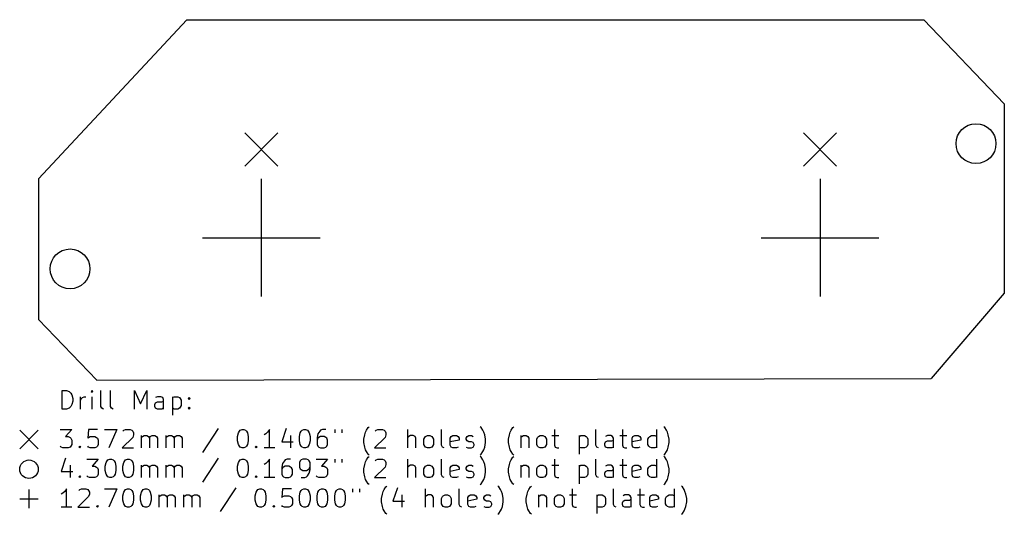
# Model space of a CAD drawing. Extents: x 66 to 172, y -114 to -60.
import ezdxf

# ---------------------------------------------------------------- set-up
doc = ezdxf.new("R2010")
doc.units = 0
doc.layers.add('BLACK', color=7, linetype='CONTINUOUS')

msp = doc.modelspace()

# ---------------------------------------------------------------- linework, layer by layer
at = {"layer": 'BLACK', "linetype": 'CONTINUOUS'}
for p, q in [((67.7164, -77.5208), (83.7184, -60.3504)), ((83.7184, -60.3504), (163.271, -60.3504)), ((163.271, -60.3504), (171.958, -69.4436)), ((171.958, -69.4436), (171.958, -89.8652)), ((89.9626, -72.5738), (93.5346, -76.1458)), ((93.5346, -72.5738), (89.9626, -76.1458)), ((150.288, -72.5738), (153.86, -76.1458)), ((153.86, -72.5738), (150.288, -76.1458)), ((67.7164, -77.5208), (67.7, -92.7)), ((91.7486, -77.5348), (91.7486, -90.2348)), ((91.7486, -77.5348), (91.7486, -90.2348)), ((152.074, -77.5348), (152.074, -90.2348)), ((152.074, -77.5348), (152.074, -90.2348)), ((85.3986, -83.8848), (98.0986, -83.8848)), ((85.3986, -83.8848), (98.0986, -83.8848)), ((145.724, -83.8848), (158.424, -83.8848)), ((145.724, -83.8848), (158.424, -83.8848)), ((171.958, -89.8652), (164.05, -99.1)), ((67.7, -92.7), (74, -99.25)), ((74, -99.25), (164.05, -99.1)), ((70.2512, -102.38), (70.2512, -100.38)), ((70.2512, -100.38), (70.7274, -100.38)), ((70.7274, -100.38), (71.0131, -100.475)), ((71.0131, -100.475), (71.2036, -100.665)), ((71.2036, -100.665), (71.2988, -100.856)), ((71.2988, -100.856), (71.394, -101.237)), ((73.4893, -100.38), (73.394, -100.475)), ((73.394, -100.475), (73.4893, -100.57)), ((73.5845, -100.475), (73.4893, -100.38)), ((73.4893, -100.38), (73.4893, -100.57)), ((73.4893, -100.57), (73.5845, -100.475)), ((74.4417, -102.094), (74.4417, -100.38)), ((75.4893, -102.094), (75.4893, -100.38)), ((78.0607, -102.38), (78.0607, -100.38)), ((78.0607, -100.38), (78.7274, -101.808)), ((78.7274, -101.808), (79.394, -100.38)), ((79.394, -100.38), (79.394, -102.38)), ((71.2988, -101.904), (71.2036, -102.094)), ((71.394, -101.523), (71.2988, -101.904)), ((71.394, -101.237), (71.394, -101.523)), ((72.2512, -102.38), (72.2512, -101.046)), ((72.2512, -101.427), (72.3464, -101.237)), ((72.3464, -101.237), (72.4417, -101.142)), ((72.4417, -101.142), (72.6321, -101.046)), ((72.6321, -101.046), (72.8226, -101.046)), ((73.4893, -102.38), (73.4893, -101.046)), ((80.2512, -101.904), (80.3464, -101.713)), ((80.2512, -102.094), (80.2512, -101.904)), ((80.5369, -101.046), (80.3464, -101.142)), ((80.3464, -101.713), (80.5369, -101.618)), ((80.9179, -101.046), (80.5369, -101.046)), ((80.5369, -101.618), (81.0131, -101.618)), ((81.1083, -101.142), (80.9179, -101.046)), ((81.0131, -101.618), (81.2036, -101.523)), ((81.2036, -101.332), (81.1083, -101.142)), ((81.2036, -102.38), (81.2036, -101.332)), ((82.156, -101.046), (82.156, -103.046)), ((82.156, -101.142), (82.3464, -101.046)), ((82.3464, -101.046), (82.7274, -101.046)), ((82.7274, -101.046), (82.9179, -101.142)), ((82.9179, -101.142), (83.0131, -101.237)), ((83.0131, -101.237), (83.1083, -101.427)), ((83.1083, -101.999), (83.0131, -102.189)), ((83.1083, -101.427), (83.1083, -101.999)), ((83.8702, -101.237), (83.9655, -101.142)), ((83.9655, -101.332), (83.8702, -101.237)), ((83.9655, -101.142), (84.0607, -101.237)), ((83.9655, -101.142), (83.9655, -101.332)), ((84.0607, -101.237), (83.9655, -101.332)), ((70.7274, -102.38), (70.2512, -102.38)), ((71.0131, -102.285), (70.7274, -102.38)), ((71.2036, -102.094), (71.0131, -102.285)), ((74.5369, -102.285), (74.4417, -102.094)), ((74.7274, -102.38), (74.5369, -102.285)), ((75.5845, -102.285), (75.4893, -102.094)), ((75.775, -102.38), (75.5845, -102.285)), ((80.3464, -102.285), (80.2512, -102.094)), ((80.5369, -102.38), (80.3464, -102.285)), ((81.0131, -102.38), (80.5369, -102.38)), ((81.2036, -102.285), (81.0131, -102.38)), ((82.3464, -102.38), (82.156, -102.285)), ((82.7274, -102.38), (82.3464, -102.38)), ((82.9179, -102.285), (82.7274, -102.38)), ((83.0131, -102.189), (82.9179, -102.285)), ((83.8702, -102.285), (83.9655, -102.189)), ((83.9655, -102.38), (83.8702, -102.285)), ((83.9655, -102.189), (84.0607, -102.285)), ((83.9655, -102.189), (83.9655, -102.38)), ((84.0607, -102.285), (83.9655, -102.38)), ((65.675, -104.675), (67.675, -106.675)), ((67.675, -104.675), (65.675, -106.675)), ((70.0607, -104.58), (71.2988, -104.58)), ((71.2988, -104.58), (70.6321, -105.342)), ((73.1083, -104.58), (73.0131, -105.532)), ((74.0607, -104.58), (73.1083, -104.58)), ((74.8226, -104.58), (76.156, -104.58)), ((76.156, -104.58), (75.2988, -106.58)), ((76.8226, -104.77), (76.9179, -104.675)), ((76.9179, -104.675), (77.1083, -104.58)), ((77.1083, -104.58), (77.5845, -104.58)), ((77.5845, -104.58), (77.775, -104.675)), ((77.775, -104.675), (77.8702, -104.77)), ((77.8702, -104.77), (77.9655, -104.961)), ((77.9655, -105.151), (77.8702, -105.437)), ((77.9655, -104.961), (77.9655, -105.151)), ((87.1083, -104.485), (85.394, -107.056)), ((89.2036, -105.342), (89.2988, -104.961)), ((89.2988, -104.961), (89.394, -104.77)), ((89.394, -104.77), (89.4893, -104.675)), ((89.4893, -104.675), (89.6798, -104.58)), ((89.6798, -104.58), (89.8702, -104.58)), ((89.8702, -104.58), (90.0607, -104.675)), ((90.0607, -104.675), (90.156, -104.77)), ((90.156, -104.77), (90.2512, -104.961)), ((90.2512, -104.961), (90.3464, -105.342)), ((92.2512, -105.056), (92.0607, -105.151)), ((92.4417, -104.865), (92.2512, -105.056)), ((92.6321, -104.58), (92.4417, -104.865)), ((92.6321, -106.58), (92.6321, -104.58)), ((94.4417, -104.485), (93.9655, -105.913)), ((95.8702, -105.342), (95.9655, -104.961)), ((95.9655, -104.961), (96.0607, -104.77)), ((96.0607, -104.77), (96.156, -104.675)), ((96.156, -104.675), (96.3464, -104.58)), ((96.3464, -104.58), (96.5369, -104.58)), ((96.5369, -104.58), (96.7274, -104.675)), ((96.7274, -104.675), (96.8226, -104.77)), ((96.8226, -104.77), (96.9179, -104.961)), ((96.9179, -104.961), (97.0131, -105.342)), ((97.8702, -105.056), (97.775, -105.437)), ((98.0607, -104.77), (97.8702, -105.056)), ((98.156, -104.675), (98.0607, -104.77)), ((98.3464, -104.58), (98.156, -104.675)), ((98.7274, -104.58), (98.3464, -104.58)), ((99.6798, -104.58), (99.6798, -104.961)), ((100.442, -104.58), (100.442, -104.961)), ((102.823, -105.627), (102.918, -105.151)), ((102.918, -105.151), (103.013, -104.865)), ((103.013, -104.865), (103.108, -104.675)), ((103.108, -104.675), (103.299, -104.389)), ((103.299, -104.389), (103.394, -104.294)), ((104.061, -104.77), (104.156, -104.675)), ((104.156, -104.675), (104.346, -104.58)), ((104.346, -104.58), (104.823, -104.58)), ((104.823, -104.58), (105.013, -104.675)), ((105.013, -104.675), (105.108, -104.77)), ((105.108, -104.77), (105.204, -104.961)), ((105.204, -105.151), (105.108, -105.437)), ((105.204, -104.961), (105.204, -105.151)), ((107.585, -106.58), (107.585, -104.58)), ((111.204, -106.294), (111.204, -104.58)), ((115.489, -104.389), (115.394, -104.294)), ((115.68, -104.675), (115.489, -104.389)), ((115.775, -104.865), (115.68, -104.675)), ((115.87, -105.151), (115.775, -104.865)), ((115.965, -105.627), (115.87, -105.151)), ((118.442, -105.627), (118.537, -105.151)), ((118.537, -105.151), (118.632, -104.865)), ((118.632, -104.865), (118.727, -104.675)), ((118.727, -104.675), (118.918, -104.389)), ((118.918, -104.389), (119.013, -104.294)), ((123.394, -104.58), (123.394, -106.294)), ((127.87, -106.294), (127.87, -104.58)), ((130.727, -104.58), (130.727, -106.294)), ((134.442, -106.58), (134.442, -104.58)), ((135.299, -104.389), (135.204, -104.294)), ((135.489, -104.675), (135.299, -104.389)), ((135.585, -104.865), (135.489, -104.675)), ((135.68, -105.151), (135.585, -104.865)), ((135.775, -105.627), (135.68, -105.151)), ((70.6321, -105.342), (70.9179, -105.342)), ((70.9179, -105.342), (71.1083, -105.437)), ((71.1083, -105.437), (71.2036, -105.532)), ((71.2036, -105.532), (71.2988, -105.723)), ((71.2988, -106.199), (71.2036, -106.389)), ((71.2988, -105.723), (71.2988, -106.199)), ((73.0131, -105.532), (73.1083, -105.437)), ((73.1083, -105.437), (73.2988, -105.342)), ((73.2988, -105.342), (73.775, -105.342)), ((73.775, -105.342), (73.9655, -105.437)), ((73.9655, -105.437), (74.0607, -105.532)), ((74.0607, -105.532), (74.156, -105.723)), ((74.156, -106.199), (74.0607, -106.389)), ((74.156, -105.723), (74.156, -106.199)), ((77.8702, -105.437), (76.7274, -106.58)), ((78.8226, -106.58), (78.8226, -105.246)), ((78.8226, -105.437), (78.9179, -105.342)), ((78.9179, -105.342), (79.1083, -105.246)), ((79.1083, -105.246), (79.394, -105.246)), ((79.394, -105.246), (79.5845, -105.342)), ((79.5845, -105.342), (79.6798, -105.532)), ((79.6798, -105.532), (79.775, -105.342)), ((79.6798, -105.532), (79.6798, -106.58)), ((79.775, -105.342), (79.9655, -105.246)), ((79.9655, -105.246), (80.2512, -105.246)), ((80.2512, -105.246), (80.4417, -105.342)), ((80.4417, -105.342), (80.5369, -105.532)), ((80.5369, -105.532), (80.5369, -106.58)), ((81.4893, -106.58), (81.4893, -105.246)), ((81.4893, -105.437), (81.5845, -105.342)), ((81.5845, -105.342), (81.775, -105.246)), ((81.775, -105.246), (82.0607, -105.246)), ((82.0607, -105.246), (82.2512, -105.342)), ((82.2512, -105.342), (82.3464, -105.532)), ((82.3464, -105.532), (82.4417, -105.342)), ((82.3464, -105.532), (82.3464, -106.58)), ((82.4417, -105.342), (82.6321, -105.246)), ((82.6321, -105.246), (82.9179, -105.246)), ((82.9179, -105.246), (83.1083, -105.342)), ((83.1083, -105.342), (83.2036, -105.532)), ((83.2036, -105.532), (83.2036, -106.58)), ((89.2036, -105.818), (89.2036, -105.342)), ((89.2988, -106.199), (89.2036, -105.818)), ((89.394, -106.389), (89.2988, -106.199)), ((90.2512, -106.199), (90.156, -106.389)), ((90.3464, -105.818), (90.2512, -106.199)), ((90.3464, -105.342), (90.3464, -105.818)), ((93.9655, -105.913), (95.2036, -105.913)), ((94.9179, -105.246), (94.9179, -106.58)), ((95.8702, -105.818), (95.8702, -105.342)), ((95.9655, -106.199), (95.8702, -105.818)), ((96.0607, -106.389), (95.9655, -106.199)), ((96.9179, -106.199), (96.8226, -106.389)), ((97.0131, -105.818), (96.9179, -106.199)), ((97.0131, -105.342), (97.0131, -105.818)), ((97.775, -105.437), (97.775, -106.199)), ((97.8702, -105.532), (97.775, -105.723)), ((97.775, -106.199), (97.8702, -106.389)), ((97.9655, -105.437), (97.8702, -105.532)), ((98.156, -105.342), (97.9655, -105.437)), ((98.5369, -105.342), (98.156, -105.342)), ((98.7274, -105.437), (98.5369, -105.342)), ((98.8226, -105.532), (98.7274, -105.437)), ((98.9179, -105.723), (98.8226, -105.532)), ((98.8226, -106.389), (98.9179, -106.199)), ((98.9179, -106.199), (98.9179, -105.723)), ((102.823, -106.008), (102.823, -105.627)), ((102.918, -106.485), (102.823, -106.008)), ((105.108, -105.437), (103.965, -106.58)), ((107.68, -105.342), (107.585, -105.437)), ((107.87, -105.246), (107.68, -105.342)), ((108.156, -105.246), (107.87, -105.246)), ((108.346, -105.342), (108.156, -105.246)), ((108.442, -105.532), (108.346, -105.342)), ((108.442, -106.58), (108.442, -105.532)), ((109.299, -105.627), (109.394, -105.437)), ((109.299, -106.199), (109.299, -105.627)), ((109.394, -106.389), (109.299, -106.199)), ((109.394, -105.437), (109.489, -105.342)), ((109.489, -105.342), (109.68, -105.246)), ((109.68, -105.246), (109.965, -105.246)), ((109.965, -105.246), (110.156, -105.342)), ((110.156, -105.342), (110.251, -105.437)), ((110.251, -105.437), (110.346, -105.627)), ((110.346, -106.199), (110.251, -106.389)), ((110.346, -105.627), (110.346, -106.199)), ((112.156, -105.532), (112.251, -105.342)), ((112.156, -106.294), (112.156, -105.532)), ((113.108, -105.723), (112.156, -105.913)), ((112.251, -105.342), (112.442, -105.246)), ((112.442, -105.246), (112.823, -105.246)), ((112.823, -105.246), (113.013, -105.342)), ((113.013, -105.342), (113.108, -105.532)), ((113.108, -105.532), (113.108, -105.723)), ((113.87, -105.532), (113.965, -105.342)), ((113.87, -105.627), (113.87, -105.532)), ((113.965, -105.818), (113.87, -105.627)), ((113.965, -105.342), (114.156, -105.246)), ((114.156, -105.913), (113.965, -105.818)), ((114.156, -105.246), (114.442, -105.246)), ((114.442, -105.913), (114.156, -105.913)), ((114.442, -105.246), (114.632, -105.342)), ((114.632, -106.008), (114.442, -105.913)), ((114.727, -106.199), (114.632, -106.008)), ((114.727, -106.294), (114.727, -106.199)), ((115.87, -106.485), (115.965, -106.008)), ((115.965, -106.008), (115.965, -105.627)), ((118.442, -106.008), (118.442, -105.627)), ((118.537, -106.485), (118.442, -106.008)), ((119.775, -105.246), (119.775, -106.58)), ((119.775, -105.437), (119.87, -105.342)), ((119.87, -105.342), (120.061, -105.246)), ((120.061, -105.246), (120.346, -105.246)), ((120.346, -105.246), (120.537, -105.342)), ((120.537, -105.342), (120.632, -105.532)), ((120.632, -105.532), (120.632, -106.58)), ((121.489, -105.627), (121.585, -105.437)), ((121.489, -106.199), (121.489, -105.627)), ((121.585, -106.389), (121.489, -106.199)), ((121.585, -105.437), (121.68, -105.342)), ((121.68, -105.342), (121.87, -105.246)), ((121.87, -105.246), (122.156, -105.246)), ((122.156, -105.246), (122.346, -105.342)), ((122.346, -105.342), (122.442, -105.437)), ((122.442, -105.437), (122.537, -105.627)), ((122.537, -106.199), (122.442, -106.389)), ((122.537, -105.627), (122.537, -106.199)), ((123.108, -105.246), (123.87, -105.246)), ((126.061, -105.246), (126.061, -107.246)), ((126.061, -105.342), (126.251, -105.246)), ((126.251, -105.246), (126.632, -105.246)), ((126.632, -105.246), (126.823, -105.342)), ((126.823, -105.342), (126.918, -105.437)), ((126.918, -105.437), (127.013, -105.627)), ((127.013, -106.199), (126.918, -106.389)), ((127.013, -105.627), (127.013, -106.199)), ((128.823, -106.104), (128.918, -105.913)), ((128.823, -106.294), (128.823, -106.104)), ((129.108, -105.246), (128.918, -105.342)), ((128.918, -105.913), (129.108, -105.818)), ((129.489, -105.246), (129.108, -105.246)), ((129.108, -105.818), (129.585, -105.818)), ((129.68, -105.342), (129.489, -105.246)), ((129.585, -105.818), (129.775, -105.723)), ((129.775, -105.532), (129.68, -105.342)), ((129.775, -106.58), (129.775, -105.532)), ((130.442, -105.246), (131.204, -105.246)), ((131.775, -105.532), (131.87, -105.342)), ((131.775, -106.294), (131.775, -105.532)), ((132.727, -105.723), (131.775, -105.913)), ((131.87, -105.342), (132.061, -105.246)), ((132.061, -105.246), (132.442, -105.246)), ((132.442, -105.246), (132.632, -105.342)), ((132.632, -105.342), (132.727, -105.532)), ((132.727, -105.532), (132.727, -105.723)), ((133.489, -105.627), (133.585, -105.437)), ((133.489, -106.199), (133.489, -105.627)), ((133.585, -106.389), (133.489, -106.199)), ((133.585, -105.437), (133.68, -105.342)), ((133.68, -105.342), (133.87, -105.246)), ((133.87, -105.246), (134.251, -105.246)), ((134.251, -105.246), (134.442, -105.342)), ((135.68, -106.485), (135.775, -106.008)), ((135.775, -106.008), (135.775, -105.627)), ((70.156, -106.485), (70.0607, -106.389)), ((70.3464, -106.58), (70.156, -106.485)), ((70.9179, -106.58), (70.3464, -106.58)), ((71.1083, -106.485), (70.9179, -106.58)), ((71.2036, -106.389), (71.1083, -106.485)), ((72.0607, -106.485), (72.156, -106.389)), ((72.156, -106.58), (72.0607, -106.485)), ((72.156, -106.389), (72.2512, -106.485)), ((72.156, -106.389), (72.156, -106.58)), ((72.2512, -106.485), (72.156, -106.58)), ((73.1083, -106.485), (73.0131, -106.389)), ((73.2988, -106.58), (73.1083, -106.485)), ((73.775, -106.58), (73.2988, -106.58)), ((73.9655, -106.485), (73.775, -106.58)), ((74.0607, -106.389), (73.9655, -106.485)), ((76.7274, -106.58), (77.9655, -106.58)), ((89.4893, -106.485), (89.394, -106.389)), ((89.6798, -106.58), (89.4893, -106.485)), ((89.8702, -106.58), (89.6798, -106.58)), ((90.0607, -106.485), (89.8702, -106.58)), ((90.156, -106.389), (90.0607, -106.485)), ((91.1083, -106.485), (91.2036, -106.389)), ((91.2036, -106.58), (91.1083, -106.485)), ((91.2036, -106.389), (91.2988, -106.485)), ((91.2036, -106.389), (91.2036, -106.58)), ((91.2988, -106.485), (91.2036, -106.58)), ((93.2036, -106.58), (92.0607, -106.58)), ((96.156, -106.485), (96.0607, -106.389)), ((96.3464, -106.58), (96.156, -106.485)), ((96.5369, -106.58), (96.3464, -106.58)), ((96.7274, -106.485), (96.5369, -106.58)), ((96.8226, -106.389), (96.7274, -106.485)), ((97.8702, -106.389), (97.9655, -106.485)), ((97.9655, -106.485), (98.156, -106.58)), ((98.156, -106.58), (98.5369, -106.58)), ((98.5369, -106.58), (98.7274, -106.485)), ((98.7274, -106.485), (98.8226, -106.389)), ((103.013, -106.77), (102.918, -106.485)), ((103.108, -106.961), (103.013, -106.77)), ((103.299, -107.246), (103.108, -106.961)), ((103.394, -107.342), (103.299, -107.246)), ((103.965, -106.58), (105.204, -106.58)), ((109.489, -106.485), (109.394, -106.389)), ((109.68, -106.58), (109.489, -106.485)), ((109.965, -106.58), (109.68, -106.58)), ((110.156, -106.485), (109.965, -106.58)), ((110.251, -106.389), (110.156, -106.485)), ((111.299, -106.485), (111.204, -106.294)), ((111.489, -106.58), (111.299, -106.485)), ((112.251, -106.485), (112.156, -106.294)), ((112.442, -106.58), (112.251, -106.485)), ((112.823, -106.58), (112.442, -106.58)), ((113.013, -106.485), (112.823, -106.58)), ((113.87, -106.485), (114.061, -106.58)), ((114.061, -106.58), (114.442, -106.58)), ((114.442, -106.58), (114.632, -106.485)), ((114.632, -106.485), (114.727, -106.294)), ((115.394, -107.342), (115.489, -107.246)), ((115.489, -107.246), (115.68, -106.961)), ((115.68, -106.961), (115.775, -106.77)), ((115.775, -106.77), (115.87, -106.485)), ((118.632, -106.77), (118.537, -106.485)), ((118.727, -106.961), (118.632, -106.77)), ((118.918, -107.246), (118.727, -106.961)), ((119.013, -107.342), (118.918, -107.246)), ((121.68, -106.485), (121.585, -106.389)), ((121.87, -106.58), (121.68, -106.485)), ((122.156, -106.58), (121.87, -106.58)), ((122.346, -106.485), (122.156, -106.58)), ((122.442, -106.389), (122.346, -106.485)), ((123.394, -106.294), (123.489, -106.485)), ((123.489, -106.485), (123.68, -106.58)), ((123.68, -106.58), (123.87, -106.58)), ((126.251, -106.58), (126.061, -106.485)), ((126.632, -106.58), (126.251, -106.58)), ((126.823, -106.485), (126.632, -106.58)), ((126.918, -106.389), (126.823, -106.485)), ((127.965, -106.485), (127.87, -106.294)), ((128.156, -106.58), (127.965, -106.485)), ((128.918, -106.485), (128.823, -106.294)), ((129.108, -106.58), (128.918, -106.485)), ((129.585, -106.58), (129.108, -106.58)), ((129.775, -106.485), (129.585, -106.58)), ((130.727, -106.294), (130.823, -106.485)), ((130.823, -106.485), (131.013, -106.58)), ((131.013, -106.58), (131.204, -106.58)), ((131.87, -106.485), (131.775, -106.294)), ((132.061, -106.58), (131.87, -106.485)), ((132.442, -106.58), (132.061, -106.58)), ((132.632, -106.485), (132.442, -106.58)), ((133.68, -106.485), (133.585, -106.389)), ((133.87, -106.58), (133.68, -106.485)), ((134.251, -106.58), (133.87, -106.58)), ((134.442, -106.485), (134.251, -106.58)), ((135.204, -107.342), (135.299, -107.246)), ((135.299, -107.246), (135.489, -106.961)), ((135.489, -106.961), (135.585, -106.77)), ((135.585, -106.77), (135.68, -106.485)), ((70.6321, -107.685), (70.156, -109.113)), ((72.9179, -107.78), (74.156, -107.78)), ((74.156, -107.78), (73.4893, -108.542)), ((74.9179, -108.542), (75.0131, -108.161)), ((75.0131, -108.161), (75.1083, -107.97)), ((75.1083, -107.97), (75.2036, -107.875)), ((75.2036, -107.875), (75.394, -107.78)), ((75.394, -107.78), (75.5845, -107.78)), ((75.5845, -107.78), (75.775, -107.875)), ((75.775, -107.875), (75.8702, -107.97)), ((75.8702, -107.97), (75.9655, -108.161)), ((75.9655, -108.161), (76.0607, -108.542)), ((76.8226, -108.542), (76.9179, -108.161)), ((76.9179, -108.161), (77.0131, -107.97)), ((77.0131, -107.97), (77.1083, -107.875)), ((77.1083, -107.875), (77.2988, -107.78)), ((77.2988, -107.78), (77.4893, -107.78)), ((77.4893, -107.78), (77.6798, -107.875)), ((77.6798, -107.875), (77.775, -107.97)), ((77.775, -107.97), (77.8702, -108.161)), ((77.8702, -108.161), (77.9655, -108.542)), ((87.1083, -107.685), (85.394, -110.256)), ((89.2036, -108.542), (89.2988, -108.161)), ((89.2988, -108.161), (89.394, -107.97)), ((89.394, -107.97), (89.4893, -107.875)), ((89.4893, -107.875), (89.6798, -107.78)), ((89.6798, -107.78), (89.8702, -107.78)), ((89.8702, -107.78), (90.0607, -107.875)), ((90.0607, -107.875), (90.156, -107.97)), ((90.156, -107.97), (90.2512, -108.161)), ((90.2512, -108.161), (90.3464, -108.542)), ((92.2512, -108.256), (92.0607, -108.351)), ((92.4417, -108.065), (92.2512, -108.256)), ((92.6321, -107.78), (92.4417, -108.065)), ((92.6321, -109.78), (92.6321, -107.78)), ((94.0607, -108.256), (93.9655, -108.637)), ((94.2512, -107.97), (94.0607, -108.256)), ((94.3464, -107.875), (94.2512, -107.97)), ((94.5369, -107.78), (94.3464, -107.875)), ((94.9179, -107.78), (94.5369, -107.78)), ((95.9655, -107.97), (95.8702, -108.161)), ((95.8702, -108.161), (95.8702, -108.637)), ((96.0607, -107.875), (95.9655, -107.97)), ((96.2512, -107.78), (96.0607, -107.875)), ((96.6321, -107.78), (96.2512, -107.78)), ((96.8226, -107.875), (96.6321, -107.78)), ((96.9179, -107.97), (96.8226, -107.875)), ((97.0131, -108.161), (96.9179, -107.97)), ((97.0131, -108.923), (97.0131, -108.161)), ((97.6798, -107.78), (98.9179, -107.78)), ((98.9179, -107.78), (98.2512, -108.542)), ((99.6798, -107.78), (99.6798, -108.161)), ((100.442, -107.78), (100.442, -108.161)), ((102.823, -108.827), (102.918, -108.351)), ((102.918, -108.351), (103.013, -108.065)), ((103.013, -108.065), (103.108, -107.875)), ((103.108, -107.875), (103.299, -107.589)), ((103.299, -107.589), (103.394, -107.494)), ((104.061, -107.97), (104.156, -107.875)), ((104.156, -107.875), (104.346, -107.78)), ((104.346, -107.78), (104.823, -107.78)), ((104.823, -107.78), (105.013, -107.875)), ((105.013, -107.875), (105.108, -107.97)), ((105.108, -107.97), (105.204, -108.161)), ((105.204, -108.351), (105.108, -108.637)), ((105.204, -108.161), (105.204, -108.351)), ((107.585, -109.78), (107.585, -107.78)), ((111.204, -109.494), (111.204, -107.78)), ((115.489, -107.589), (115.394, -107.494)), ((115.68, -107.875), (115.489, -107.589)), ((115.775, -108.065), (115.68, -107.875)), ((115.87, -108.351), (115.775, -108.065)), ((115.965, -108.827), (115.87, -108.351)), ((118.442, -108.827), (118.537, -108.351)), ((118.537, -108.351), (118.632, -108.065)), ((118.632, -108.065), (118.727, -107.875)), ((118.727, -107.875), (118.918, -107.589)), ((118.918, -107.589), (119.013, -107.494)), ((123.394, -107.78), (123.394, -109.494)), ((127.87, -109.494), (127.87, -107.78)), ((130.727, -107.78), (130.727, -109.494)), ((134.442, -109.78), (134.442, -107.78)), ((135.299, -107.589), (135.204, -107.494)), ((135.489, -107.875), (135.299, -107.589)), ((135.585, -108.065), (135.489, -107.875)), ((135.68, -108.351), (135.585, -108.065)), ((135.775, -108.827), (135.68, -108.351)), ((70.156, -109.113), (71.394, -109.113)), ((71.1083, -108.446), (71.1083, -109.78)), ((73.4893, -108.542), (73.775, -108.542)), ((73.775, -108.542), (73.9655, -108.637)), ((73.9655, -108.637), (74.0607, -108.732)), ((74.0607, -108.732), (74.156, -108.923)), ((74.156, -109.399), (74.0607, -109.589)), ((74.156, -108.923), (74.156, -109.399)), ((74.9179, -109.018), (74.9179, -108.542)), ((75.0131, -109.399), (74.9179, -109.018)), ((75.1083, -109.589), (75.0131, -109.399)), ((75.9655, -109.399), (75.8702, -109.589)), ((76.0607, -109.018), (75.9655, -109.399)), ((76.0607, -108.542), (76.0607, -109.018)), ((76.8226, -109.018), (76.8226, -108.542)), ((76.9179, -109.399), (76.8226, -109.018)), ((77.0131, -109.589), (76.9179, -109.399)), ((77.8702, -109.399), (77.775, -109.589)), ((77.9655, -109.018), (77.8702, -109.399)), ((77.9655, -108.542), (77.9655, -109.018)), ((78.8226, -109.78), (78.8226, -108.446)), ((78.8226, -108.637), (78.9179, -108.542)), ((78.9179, -108.542), (79.1083, -108.446)), ((79.1083, -108.446), (79.394, -108.446)), ((79.394, -108.446), (79.5845, -108.542)), ((79.5845, -108.542), (79.6798, -108.732)), ((79.6798, -108.732), (79.775, -108.542)), ((79.6798, -108.732), (79.6798, -109.78)), ((79.775, -108.542), (79.9655, -108.446)), ((79.9655, -108.446), (80.2512, -108.446)), ((80.2512, -108.446), (80.4417, -108.542)), ((80.4417, -108.542), (80.5369, -108.732)), ((80.5369, -108.732), (80.5369, -109.78)), ((81.4893, -109.78), (81.4893, -108.446)), ((81.4893, -108.637), (81.5845, -108.542)), ((81.5845, -108.542), (81.775, -108.446)), ((81.775, -108.446), (82.0607, -108.446)), ((82.0607, -108.446), (82.2512, -108.542)), ((82.2512, -108.542), (82.3464, -108.732)), ((82.3464, -108.732), (82.4417, -108.542)), ((82.3464, -108.732), (82.3464, -109.78)), ((82.4417, -108.542), (82.6321, -108.446)), ((82.6321, -108.446), (82.9179, -108.446)), ((82.9179, -108.446), (83.1083, -108.542)), ((83.1083, -108.542), (83.2036, -108.732)), ((83.2036, -108.732), (83.2036, -109.78)), ((89.2036, -109.018), (89.2036, -108.542)), ((89.2988, -109.399), (89.2036, -109.018)), ((89.394, -109.589), (89.2988, -109.399)), ((90.2512, -109.399), (90.156, -109.589)), ((90.3464, -109.018), (90.2512, -109.399)), ((90.3464, -108.542), (90.3464, -109.018)), ((93.9655, -108.637), (93.9655, -109.399)), ((94.0607, -108.732), (93.9655, -108.923)), ((93.9655, -109.399), (94.0607, -109.589)), ((94.156, -108.637), (94.0607, -108.732)), ((94.3464, -108.542), (94.156, -108.637)), ((94.7274, -108.542), (94.3464, -108.542)), ((94.9179, -108.637), (94.7274, -108.542)), ((95.0131, -108.732), (94.9179, -108.637)), ((95.1083, -108.923), (95.0131, -108.732)), ((95.0131, -109.589), (95.1083, -109.399)), ((95.1083, -109.399), (95.1083, -108.923)), ((95.8702, -108.637), (95.9655, -108.827)), ((95.9655, -108.827), (96.0607, -108.923)), ((96.0607, -108.923), (96.2512, -109.018)), ((96.2512, -109.018), (96.6321, -109.018)), ((96.6321, -109.018), (96.8226, -108.923)), ((96.7274, -109.589), (96.9179, -109.304)), ((96.8226, -108.923), (96.9179, -108.827)), ((96.9179, -108.827), (97.0131, -108.637)), ((96.9179, -109.304), (97.0131, -108.923)), ((98.2512, -108.542), (98.5369, -108.542)), ((98.5369, -108.542), (98.7274, -108.637)), ((98.7274, -108.637), (98.8226, -108.732)), ((98.8226, -108.732), (98.9179, -108.923)), ((98.9179, -109.399), (98.8226, -109.589)), ((98.9179, -108.923), (98.9179, -109.399)), ((102.823, -109.208), (102.823, -108.827)), ((102.918, -109.685), (102.823, -109.208)), ((105.108, -108.637), (103.965, -109.78)), ((107.68, -108.542), (107.585, -108.637)), ((107.87, -108.446), (107.68, -108.542)), ((108.156, -108.446), (107.87, -108.446)), ((108.346, -108.542), (108.156, -108.446)), ((108.442, -108.732), (108.346, -108.542)), ((108.442, -109.78), (108.442, -108.732)), ((109.299, -108.827), (109.394, -108.637)), ((109.299, -109.399), (109.299, -108.827)), ((109.394, -109.589), (109.299, -109.399)), ((109.394, -108.637), (109.489, -108.542)), ((109.489, -108.542), (109.68, -108.446)), ((109.68, -108.446), (109.965, -108.446)), ((109.965, -108.446), (110.156, -108.542)), ((110.156, -108.542), (110.251, -108.637)), ((110.251, -108.637), (110.346, -108.827)), ((110.346, -109.399), (110.251, -109.589)), ((110.346, -108.827), (110.346, -109.399)), ((112.156, -108.732), (112.251, -108.542)), ((112.156, -109.494), (112.156, -108.732)), ((113.108, -108.923), (112.156, -109.113)), ((112.251, -108.542), (112.442, -108.446)), ((112.442, -108.446), (112.823, -108.446)), ((112.823, -108.446), (113.013, -108.542)), ((113.013, -108.542), (113.108, -108.732)), ((113.108, -108.732), (113.108, -108.923)), ((113.87, -108.732), (113.965, -108.542)), ((113.87, -108.827), (113.87, -108.732)), ((113.965, -109.018), (113.87, -108.827)), ((113.965, -108.542), (114.156, -108.446)), ((114.156, -109.113), (113.965, -109.018)), ((114.156, -108.446), (114.442, -108.446)), ((114.442, -109.113), (114.156, -109.113)), ((114.442, -108.446), (114.632, -108.542)), ((114.632, -109.208), (114.442, -109.113)), ((114.727, -109.399), (114.632, -109.208)), ((114.727, -109.494), (114.727, -109.399)), ((115.87, -109.685), (115.965, -109.208)), ((115.965, -109.208), (115.965, -108.827)), ((118.442, -109.208), (118.442, -108.827)), ((118.537, -109.685), (118.442, -109.208)), ((119.775, -108.446), (119.775, -109.78)), ((119.775, -108.637), (119.87, -108.542)), ((119.87, -108.542), (120.061, -108.446)), ((120.061, -108.446), (120.346, -108.446)), ((120.346, -108.446), (120.537, -108.542)), ((120.537, -108.542), (120.632, -108.732)), ((120.632, -108.732), (120.632, -109.78)), ((121.489, -108.827), (121.585, -108.637)), ((121.489, -109.399), (121.489, -108.827)), ((121.585, -109.589), (121.489, -109.399)), ((121.585, -108.637), (121.68, -108.542)), ((121.68, -108.542), (121.87, -108.446)), ((121.87, -108.446), (122.156, -108.446)), ((122.156, -108.446), (122.346, -108.542)), ((122.346, -108.542), (122.442, -108.637)), ((122.442, -108.637), (122.537, -108.827)), ((122.537, -109.399), (122.442, -109.589)), ((122.537, -108.827), (122.537, -109.399)), ((123.108, -108.446), (123.87, -108.446)), ((126.061, -108.446), (126.061, -110.446)), ((126.061, -108.542), (126.251, -108.446)), ((126.251, -108.446), (126.632, -108.446)), ((126.632, -108.446), (126.823, -108.542)), ((126.823, -108.542), (126.918, -108.637)), ((126.918, -108.637), (127.013, -108.827)), ((127.013, -109.399), (126.918, -109.589)), ((127.013, -108.827), (127.013, -109.399)), ((128.823, -109.304), (128.918, -109.113)), ((128.823, -109.494), (128.823, -109.304)), ((129.108, -108.446), (128.918, -108.542)), ((128.918, -109.113), (129.108, -109.018)), ((129.489, -108.446), (129.108, -108.446)), ((129.108, -109.018), (129.585, -109.018)), ((129.68, -108.542), (129.489, -108.446)), ((129.585, -109.018), (129.775, -108.923)), ((129.775, -108.732), (129.68, -108.542)), ((129.775, -109.78), (129.775, -108.732)), ((130.442, -108.446), (131.204, -108.446)), ((131.775, -108.732), (131.87, -108.542)), ((131.775, -109.494), (131.775, -108.732)), ((132.727, -108.923), (131.775, -109.113)), ((131.87, -108.542), (132.061, -108.446)), ((132.061, -108.446), (132.442, -108.446)), ((132.442, -108.446), (132.632, -108.542)), ((132.632, -108.542), (132.727, -108.732)), ((132.727, -108.732), (132.727, -108.923)), ((133.489, -108.827), (133.585, -108.637)), ((133.489, -109.399), (133.489, -108.827)), ((133.585, -109.589), (133.489, -109.399)), ((133.585, -108.637), (133.68, -108.542)), ((133.68, -108.542), (133.87, -108.446)), ((133.87, -108.446), (134.251, -108.446)), ((134.251, -108.446), (134.442, -108.542)), ((135.68, -109.685), (135.775, -109.208)), ((135.775, -109.208), (135.775, -108.827)), ((72.0607, -109.685), (72.156, -109.589)), ((72.156, -109.78), (72.0607, -109.685)), ((72.156, -109.589), (72.2512, -109.685)), ((72.156, -109.589), (72.156, -109.78)), ((72.2512, -109.685), (72.156, -109.78)), ((73.0131, -109.685), (72.9179, -109.589)), ((73.2036, -109.78), (73.0131, -109.685)), ((73.775, -109.78), (73.2036, -109.78)), ((73.9655, -109.685), (73.775, -109.78)), ((74.0607, -109.589), (73.9655, -109.685)), ((75.2036, -109.685), (75.1083, -109.589)), ((75.394, -109.78), (75.2036, -109.685)), ((75.5845, -109.78), (75.394, -109.78)), ((75.775, -109.685), (75.5845, -109.78)), ((75.8702, -109.589), (75.775, -109.685)), ((77.1083, -109.685), (77.0131, -109.589)), ((77.2988, -109.78), (77.1083, -109.685)), ((77.4893, -109.78), (77.2988, -109.78)), ((77.6798, -109.685), (77.4893, -109.78)), ((77.775, -109.589), (77.6798, -109.685)), ((89.4893, -109.685), (89.394, -109.589)), ((89.6798, -109.78), (89.4893, -109.685)), ((89.8702, -109.78), (89.6798, -109.78)), ((90.0607, -109.685), (89.8702, -109.78)), ((90.156, -109.589), (90.0607, -109.685)), ((91.1083, -109.685), (91.2036, -109.589)), ((91.2036, -109.78), (91.1083, -109.685)), ((91.2036, -109.589), (91.2988, -109.685)), ((91.2036, -109.589), (91.2036, -109.78)), ((91.2988, -109.685), (91.2036, -109.78)), ((93.2036, -109.78), (92.0607, -109.78)), ((94.0607, -109.589), (94.156, -109.685)), ((94.156, -109.685), (94.3464, -109.78)), ((94.3464, -109.78), (94.7274, -109.78)), ((94.7274, -109.78), (94.9179, -109.685)), ((94.9179, -109.685), (95.0131, -109.589)), ((96.0607, -109.78), (96.4417, -109.78)), ((96.4417, -109.78), (96.6321, -109.685)), ((96.6321, -109.685), (96.7274, -109.589)), ((97.775, -109.685), (97.6798, -109.589)), ((97.9655, -109.78), (97.775, -109.685)), ((98.5369, -109.78), (97.9655, -109.78)), ((98.7274, -109.685), (98.5369, -109.78)), ((98.8226, -109.589), (98.7274, -109.685)), ((103.013, -109.97), (102.918, -109.685)), ((103.108, -110.161), (103.013, -109.97)), ((103.299, -110.446), (103.108, -110.161)), ((103.394, -110.542), (103.299, -110.446)), ((103.965, -109.78), (105.204, -109.78)), ((109.489, -109.685), (109.394, -109.589)), ((109.68, -109.78), (109.489, -109.685)), ((109.965, -109.78), (109.68, -109.78)), ((110.156, -109.685), (109.965, -109.78)), ((110.251, -109.589), (110.156, -109.685)), ((111.299, -109.685), (111.204, -109.494)), ((111.489, -109.78), (111.299, -109.685)), ((112.251, -109.685), (112.156, -109.494)), ((112.442, -109.78), (112.251, -109.685)), ((112.823, -109.78), (112.442, -109.78)), ((113.013, -109.685), (112.823, -109.78)), ((113.87, -109.685), (114.061, -109.78)), ((114.061, -109.78), (114.442, -109.78)), ((114.442, -109.78), (114.632, -109.685)), ((114.632, -109.685), (114.727, -109.494)), ((115.394, -110.542), (115.489, -110.446)), ((115.489, -110.446), (115.68, -110.161)), ((115.68, -110.161), (115.775, -109.97)), ((115.775, -109.97), (115.87, -109.685)), ((118.632, -109.97), (118.537, -109.685)), ((118.727, -110.161), (118.632, -109.97)), ((118.918, -110.446), (118.727, -110.161)), ((119.013, -110.542), (118.918, -110.446)), ((121.68, -109.685), (121.585, -109.589)), ((121.87, -109.78), (121.68, -109.685)), ((122.156, -109.78), (121.87, -109.78)), ((122.346, -109.685), (122.156, -109.78)), ((122.442, -109.589), (122.346, -109.685)), ((123.394, -109.494), (123.489, -109.685)), ((123.489, -109.685), (123.68, -109.78)), ((123.68, -109.78), (123.87, -109.78)), ((126.251, -109.78), (126.061, -109.685)), ((126.632, -109.78), (126.251, -109.78)), ((126.823, -109.685), (126.632, -109.78)), ((126.918, -109.589), (126.823, -109.685)), ((127.965, -109.685), (127.87, -109.494)), ((128.156, -109.78), (127.965, -109.685)), ((128.918, -109.685), (128.823, -109.494)), ((129.108, -109.78), (128.918, -109.685)), ((129.585, -109.78), (129.108, -109.78)), ((129.775, -109.685), (129.585, -109.78)), ((130.727, -109.494), (130.823, -109.685)), ((130.823, -109.685), (131.013, -109.78)), ((131.013, -109.78), (131.204, -109.78)), ((131.87, -109.685), (131.775, -109.494)), ((132.061, -109.78), (131.87, -109.685)), ((132.442, -109.78), (132.061, -109.78)), ((132.632, -109.685), (132.442, -109.78)), ((133.68, -109.685), (133.585, -109.589)), ((133.87, -109.78), (133.68, -109.685)), ((134.251, -109.78), (133.87, -109.78)), ((134.442, -109.685), (134.251, -109.78)), ((135.204, -110.542), (135.299, -110.446)), ((135.299, -110.446), (135.489, -110.161)), ((135.489, -110.161), (135.585, -109.97)), ((135.585, -109.97), (135.68, -109.685)), ((66.675, -111.075), (66.675, -113.075)), ((70.3464, -111.456), (70.156, -111.551)), ((70.5369, -111.265), (70.3464, -111.456)), ((70.7274, -110.98), (70.5369, -111.265)), ((70.7274, -112.98), (70.7274, -110.98)), ((72.0607, -111.17), (72.156, -111.075)), ((72.156, -111.075), (72.3464, -110.98)), ((72.3464, -110.98), (72.8226, -110.98)), ((72.8226, -110.98), (73.0131, -111.075)), ((73.0131, -111.075), (73.1083, -111.17)), ((73.1083, -111.17), (73.2036, -111.361)), ((73.2036, -111.551), (73.1083, -111.837)), ((73.2036, -111.361), (73.2036, -111.551)), ((74.8226, -110.98), (76.156, -110.98)), ((76.156, -110.98), (75.2988, -112.98)), ((76.8226, -111.742), (76.9179, -111.361)), ((76.9179, -111.361), (77.0131, -111.17)), ((77.0131, -111.17), (77.1083, -111.075)), ((77.1083, -111.075), (77.2988, -110.98)), ((77.2988, -110.98), (77.4893, -110.98)), ((77.4893, -110.98), (77.6798, -111.075)), ((77.6798, -111.075), (77.775, -111.17)), ((77.775, -111.17), (77.8702, -111.361)), ((77.8702, -111.361), (77.9655, -111.742)), ((78.7274, -111.742), (78.8226, -111.361)), ((78.8226, -111.361), (78.9179, -111.17)), ((78.9179, -111.17), (79.0131, -111.075)), ((79.0131, -111.075), (79.2036, -110.98)), ((79.2036, -110.98), (79.394, -110.98)), ((79.394, -110.98), (79.5845, -111.075)), ((79.5845, -111.075), (79.6798, -111.17)), ((79.6798, -111.17), (79.775, -111.361)), ((79.775, -111.361), (79.8702, -111.742)), ((89.0131, -110.885), (87.2988, -113.456)), ((91.1083, -111.742), (91.2036, -111.361)), ((91.2036, -111.361), (91.2988, -111.17)), ((91.2988, -111.17), (91.394, -111.075)), ((91.394, -111.075), (91.5845, -110.98)), ((91.5845, -110.98), (91.775, -110.98)), ((91.775, -110.98), (91.9655, -111.075)), ((91.9655, -111.075), (92.0607, -111.17)), ((92.0607, -111.17), (92.156, -111.361)), ((92.156, -111.361), (92.2512, -111.742)), ((94.0607, -110.98), (93.9655, -111.932)), ((95.0131, -110.98), (94.0607, -110.98)), ((95.8702, -111.742), (95.9655, -111.361)), ((95.9655, -111.361), (96.0607, -111.17)), ((96.0607, -111.17), (96.156, -111.075)), ((96.156, -111.075), (96.3464, -110.98)), ((96.3464, -110.98), (96.5369, -110.98)), ((96.5369, -110.98), (96.7274, -111.075)), ((96.7274, -111.075), (96.8226, -111.17)), ((96.8226, -111.17), (96.9179, -111.361)), ((96.9179, -111.361), (97.0131, -111.742)), ((97.775, -111.742), (97.8702, -111.361)), ((97.8702, -111.361), (97.9655, -111.17)), ((97.9655, -111.17), (98.0607, -111.075)), ((98.0607, -111.075), (98.2512, -110.98)), ((98.2512, -110.98), (98.4417, -110.98)), ((98.4417, -110.98), (98.6321, -111.075)), ((98.6321, -111.075), (98.7274, -111.17)), ((98.7274, -111.17), (98.8226, -111.361)), ((98.8226, -111.361), (98.9179, -111.742)), ((99.6798, -111.742), (99.775, -111.361)), ((99.775, -111.361), (99.8702, -111.17)), ((99.8702, -111.17), (99.9655, -111.075)), ((99.9655, -111.075), (100.156, -110.98)), ((100.156, -110.98), (100.346, -110.98)), ((100.346, -110.98), (100.537, -111.075)), ((100.537, -111.075), (100.632, -111.17)), ((100.632, -111.17), (100.727, -111.361)), ((100.727, -111.361), (100.823, -111.742)), ((101.585, -110.98), (101.585, -111.361)), ((102.346, -110.98), (102.346, -111.361)), ((104.727, -112.027), (104.823, -111.551)), ((104.823, -111.551), (104.918, -111.265)), ((104.918, -111.265), (105.013, -111.075)), ((105.013, -111.075), (105.204, -110.789)), ((105.204, -110.789), (105.299, -110.694)), ((106.442, -110.885), (105.965, -112.313)), ((109.489, -112.98), (109.489, -110.98)), ((113.108, -112.694), (113.108, -110.98)), ((117.394, -110.789), (117.299, -110.694)), ((117.585, -111.075), (117.394, -110.789)), ((117.68, -111.265), (117.585, -111.075)), ((117.775, -111.551), (117.68, -111.265)), ((117.87, -112.027), (117.775, -111.551)), ((120.346, -112.027), (120.442, -111.551)), ((120.442, -111.551), (120.537, -111.265)), ((120.537, -111.265), (120.632, -111.075)), ((120.632, -111.075), (120.823, -110.789)), ((120.823, -110.789), (120.918, -110.694)), ((125.299, -110.98), (125.299, -112.694)), ((129.775, -112.694), (129.775, -110.98)), ((132.632, -110.98), (132.632, -112.694)), ((136.346, -112.98), (136.346, -110.98)), ((137.204, -110.789), (137.108, -110.694)), ((137.394, -111.075), (137.204, -110.789)), ((137.489, -111.265), (137.394, -111.075)), ((137.585, -111.551), (137.489, -111.265)), ((137.68, -112.027), (137.585, -111.551)), ((65.675, -112.075), (67.675, -112.075)), ((73.1083, -111.837), (71.9655, -112.98)), ((76.8226, -112.218), (76.8226, -111.742)), ((76.9179, -112.599), (76.8226, -112.218)), ((77.0131, -112.789), (76.9179, -112.599)), ((77.8702, -112.599), (77.775, -112.789)), ((77.9655, -112.218), (77.8702, -112.599)), ((77.9655, -111.742), (77.9655, -112.218)), ((78.7274, -112.218), (78.7274, -111.742)), ((78.8226, -112.599), (78.7274, -112.218)), ((78.9179, -112.789), (78.8226, -112.599)), ((79.775, -112.599), (79.6798, -112.789)), ((79.8702, -112.218), (79.775, -112.599)), ((79.8702, -111.742), (79.8702, -112.218)), ((80.7274, -112.98), (80.7274, -111.646)), ((80.7274, -111.837), (80.8226, -111.742)), ((80.8226, -111.742), (81.0131, -111.646)), ((81.0131, -111.646), (81.2988, -111.646)), ((81.2988, -111.646), (81.4893, -111.742)), ((81.4893, -111.742), (81.5845, -111.932)), ((81.5845, -111.932), (81.6798, -111.742)), ((81.5845, -111.932), (81.5845, -112.98)), ((81.6798, -111.742), (81.8702, -111.646)), ((81.8702, -111.646), (82.156, -111.646)), ((82.156, -111.646), (82.3464, -111.742)), ((82.3464, -111.742), (82.4417, -111.932)), ((82.4417, -111.932), (82.4417, -112.98)), ((83.394, -112.98), (83.394, -111.646)), ((83.394, -111.837), (83.4893, -111.742)), ((83.4893, -111.742), (83.6798, -111.646)), ((83.6798, -111.646), (83.9655, -111.646)), ((83.9655, -111.646), (84.156, -111.742)), ((84.156, -111.742), (84.2512, -111.932)), ((84.2512, -111.932), (84.3464, -111.742)), ((84.2512, -111.932), (84.2512, -112.98)), ((84.3464, -111.742), (84.5369, -111.646)), ((84.5369, -111.646), (84.8226, -111.646)), ((84.8226, -111.646), (85.0131, -111.742)), ((85.0131, -111.742), (85.1083, -111.932)), ((85.1083, -111.932), (85.1083, -112.98)), ((91.1083, -112.218), (91.1083, -111.742)), ((91.2036, -112.599), (91.1083, -112.218)), ((91.2988, -112.789), (91.2036, -112.599)), ((92.156, -112.599), (92.0607, -112.789)), ((92.2512, -112.218), (92.156, -112.599)), ((92.2512, -111.742), (92.2512, -112.218)), ((93.9655, -111.932), (94.0607, -111.837)), ((94.0607, -111.837), (94.2512, -111.742)), ((94.2512, -111.742), (94.7274, -111.742)), ((94.7274, -111.742), (94.9179, -111.837)), ((94.9179, -111.837), (95.0131, -111.932)), ((95.0131, -111.932), (95.1083, -112.123)), ((95.1083, -112.599), (95.0131, -112.789)), ((95.1083, -112.123), (95.1083, -112.599)), ((95.8702, -112.218), (95.8702, -111.742)), ((95.9655, -112.599), (95.8702, -112.218)), ((96.0607, -112.789), (95.9655, -112.599)), ((96.9179, -112.599), (96.8226, -112.789)), ((97.0131, -112.218), (96.9179, -112.599)), ((97.0131, -111.742), (97.0131, -112.218)), ((97.775, -112.218), (97.775, -111.742)), ((97.8702, -112.599), (97.775, -112.218)), ((97.9655, -112.789), (97.8702, -112.599)), ((98.8226, -112.599), (98.7274, -112.789)), ((98.9179, -112.218), (98.8226, -112.599)), ((98.9179, -111.742), (98.9179, -112.218)), ((99.6798, -112.218), (99.6798, -111.742)), ((99.775, -112.599), (99.6798, -112.218)), ((99.8702, -112.789), (99.775, -112.599)), ((100.727, -112.599), (100.632, -112.789)), ((100.823, -112.218), (100.727, -112.599)), ((100.823, -111.742), (100.823, -112.218)), ((104.727, -112.408), (104.727, -112.027)), ((104.823, -112.885), (104.727, -112.408)), ((105.965, -112.313), (107.204, -112.313)), ((106.918, -111.646), (106.918, -112.98)), ((109.585, -111.742), (109.489, -111.837)), ((109.775, -111.646), (109.585, -111.742)), ((110.061, -111.646), (109.775, -111.646)), ((110.251, -111.742), (110.061, -111.646)), ((110.346, -111.932), (110.251, -111.742)), ((110.346, -112.98), (110.346, -111.932)), ((111.204, -112.027), (111.299, -111.837)), ((111.204, -112.599), (111.204, -112.027)), ((111.299, -112.789), (111.204, -112.599)), ((111.299, -111.837), (111.394, -111.742)), ((111.394, -111.742), (111.585, -111.646)), ((111.585, -111.646), (111.87, -111.646)), ((111.87, -111.646), (112.061, -111.742)), ((112.061, -111.742), (112.156, -111.837)), ((112.156, -111.837), (112.251, -112.027)), ((112.251, -112.599), (112.156, -112.789)), ((112.251, -112.027), (112.251, -112.599)), ((114.061, -111.932), (114.156, -111.742)), ((114.061, -112.694), (114.061, -111.932)), ((115.013, -112.123), (114.061, -112.313)), ((114.156, -111.742), (114.346, -111.646)), ((114.346, -111.646), (114.727, -111.646)), ((114.727, -111.646), (114.918, -111.742)), ((114.918, -111.742), (115.013, -111.932)), ((115.013, -111.932), (115.013, -112.123)), ((115.775, -111.932), (115.87, -111.742)), ((115.775, -112.027), (115.775, -111.932)), ((115.87, -112.218), (115.775, -112.027)), ((115.87, -111.742), (116.061, -111.646)), ((116.061, -112.313), (115.87, -112.218)), ((116.061, -111.646), (116.346, -111.646)), ((116.346, -112.313), (116.061, -112.313)), ((116.346, -111.646), (116.537, -111.742)), ((116.537, -112.408), (116.346, -112.313)), ((116.632, -112.599), (116.537, -112.408)), ((116.632, -112.694), (116.632, -112.599)), ((117.775, -112.885), (117.87, -112.408)), ((117.87, -112.408), (117.87, -112.027)), ((120.346, -112.408), (120.346, -112.027)), ((120.442, -112.885), (120.346, -112.408)), ((121.68, -111.646), (121.68, -112.98)), ((121.68, -111.837), (121.775, -111.742)), ((121.775, -111.742), (121.965, -111.646)), ((121.965, -111.646), (122.251, -111.646)), ((122.251, -111.646), (122.442, -111.742)), ((122.442, -111.742), (122.537, -111.932)), ((122.537, -111.932), (122.537, -112.98)), ((123.394, -112.027), (123.489, -111.837)), ((123.394, -112.599), (123.394, -112.027)), ((123.489, -112.789), (123.394, -112.599)), ((123.489, -111.837), (123.585, -111.742)), ((123.585, -111.742), (123.775, -111.646)), ((123.775, -111.646), (124.061, -111.646)), ((124.061, -111.646), (124.251, -111.742)), ((124.251, -111.742), (124.346, -111.837)), ((124.346, -111.837), (124.442, -112.027)), ((124.442, -112.599), (124.346, -112.789)), ((124.442, -112.027), (124.442, -112.599)), ((125.013, -111.646), (125.775, -111.646)), ((127.965, -111.646), (127.965, -113.646)), ((127.965, -111.742), (128.156, -111.646)), ((128.156, -111.646), (128.537, -111.646)), ((128.537, -111.646), (128.727, -111.742)), ((128.727, -111.742), (128.823, -111.837)), ((128.823, -111.837), (128.918, -112.027)), ((128.918, -112.599), (128.823, -112.789)), ((128.918, -112.027), (128.918, -112.599)), ((130.727, -112.504), (130.823, -112.313)), ((130.727, -112.694), (130.727, -112.504)), ((131.013, -111.646), (130.823, -111.742)), ((130.823, -112.313), (131.013, -112.218)), ((131.394, -111.646), (131.013, -111.646)), ((131.013, -112.218), (131.489, -112.218)), ((131.585, -111.742), (131.394, -111.646)), ((131.489, -112.218), (131.68, -112.123)), ((131.68, -111.932), (131.585, -111.742)), ((131.68, -112.98), (131.68, -111.932)), ((132.346, -111.646), (133.108, -111.646)), ((133.68, -111.932), (133.775, -111.742)), ((133.68, -112.694), (133.68, -111.932)), ((134.632, -112.123), (133.68, -112.313)), ((133.775, -111.742), (133.965, -111.646)), ((133.965, -111.646), (134.346, -111.646)), ((134.346, -111.646), (134.537, -111.742)), ((134.537, -111.742), (134.632, -111.932)), ((134.632, -111.932), (134.632, -112.123)), ((135.394, -112.027), (135.489, -111.837)), ((135.394, -112.599), (135.394, -112.027)), ((135.489, -112.789), (135.394, -112.599)), ((135.489, -111.837), (135.585, -111.742)), ((135.585, -111.742), (135.775, -111.646)), ((135.775, -111.646), (136.156, -111.646)), ((136.156, -111.646), (136.346, -111.742)), ((137.585, -112.885), (137.68, -112.408)), ((137.68, -112.408), (137.68, -112.027)), ((71.2988, -112.98), (70.156, -112.98)), ((71.9655, -112.98), (73.2036, -112.98)), ((73.9655, -112.885), (74.0607, -112.789)), ((74.0607, -112.98), (73.9655, -112.885)), ((74.0607, -112.789), (74.156, -112.885)), ((74.0607, -112.789), (74.0607, -112.98)), ((74.156, -112.885), (74.0607, -112.98)), ((77.1083, -112.885), (77.0131, -112.789)), ((77.2988, -112.98), (77.1083, -112.885)), ((77.4893, -112.98), (77.2988, -112.98)), ((77.6798, -112.885), (77.4893, -112.98)), ((77.775, -112.789), (77.6798, -112.885)), ((79.0131, -112.885), (78.9179, -112.789)), ((79.2036, -112.98), (79.0131, -112.885)), ((79.394, -112.98), (79.2036, -112.98)), ((79.5845, -112.885), (79.394, -112.98)), ((79.6798, -112.789), (79.5845, -112.885)), ((91.394, -112.885), (91.2988, -112.789)), ((91.5845, -112.98), (91.394, -112.885)), ((91.775, -112.98), (91.5845, -112.98)), ((91.9655, -112.885), (91.775, -112.98)), ((92.0607, -112.789), (91.9655, -112.885)), ((93.0131, -112.885), (93.1083, -112.789)), ((93.1083, -112.98), (93.0131, -112.885)), ((93.1083, -112.789), (93.2036, -112.885)), ((93.1083, -112.789), (93.1083, -112.98)), ((93.2036, -112.885), (93.1083, -112.98)), ((94.0607, -112.885), (93.9655, -112.789)), ((94.2512, -112.98), (94.0607, -112.885)), ((94.7274, -112.98), (94.2512, -112.98)), ((94.9179, -112.885), (94.7274, -112.98)), ((95.0131, -112.789), (94.9179, -112.885)), ((96.156, -112.885), (96.0607, -112.789)), ((96.3464, -112.98), (96.156, -112.885)), ((96.5369, -112.98), (96.3464, -112.98)), ((96.7274, -112.885), (96.5369, -112.98)), ((96.8226, -112.789), (96.7274, -112.885)), ((98.0607, -112.885), (97.9655, -112.789)), ((98.2512, -112.98), (98.0607, -112.885)), ((98.4417, -112.98), (98.2512, -112.98)), ((98.6321, -112.885), (98.4417, -112.98)), ((98.7274, -112.789), (98.6321, -112.885)), ((99.9655, -112.885), (99.8702, -112.789)), ((100.156, -112.98), (99.9655, -112.885)), ((100.346, -112.98), (100.156, -112.98)), ((100.537, -112.885), (100.346, -112.98)), ((100.632, -112.789), (100.537, -112.885)), ((104.918, -113.17), (104.823, -112.885)), ((105.013, -113.361), (104.918, -113.17)), ((105.204, -113.646), (105.013, -113.361)), ((105.299, -113.742), (105.204, -113.646)), ((111.394, -112.885), (111.299, -112.789)), ((111.585, -112.98), (111.394, -112.885)), ((111.87, -112.98), (111.585, -112.98)), ((112.061, -112.885), (111.87, -112.98)), ((112.156, -112.789), (112.061, -112.885)), ((113.204, -112.885), (113.108, -112.694)), ((113.394, -112.98), (113.204, -112.885)), ((114.156, -112.885), (114.061, -112.694)), ((114.346, -112.98), (114.156, -112.885)), ((114.727, -112.98), (114.346, -112.98)), ((114.918, -112.885), (114.727, -112.98)), ((115.775, -112.885), (115.965, -112.98)), ((115.965, -112.98), (116.346, -112.98)), ((116.346, -112.98), (116.537, -112.885)), ((116.537, -112.885), (116.632, -112.694)), ((117.299, -113.742), (117.394, -113.646)), ((117.394, -113.646), (117.585, -113.361)), ((117.585, -113.361), (117.68, -113.17)), ((117.68, -113.17), (117.775, -112.885)), ((120.537, -113.17), (120.442, -112.885)), ((120.632, -113.361), (120.537, -113.17)), ((120.823, -113.646), (120.632, -113.361)), ((120.918, -113.742), (120.823, -113.646)), ((123.585, -112.885), (123.489, -112.789)), ((123.775, -112.98), (123.585, -112.885)), ((124.061, -112.98), (123.775, -112.98)), ((124.251, -112.885), (124.061, -112.98)), ((124.346, -112.789), (124.251, -112.885)), ((125.299, -112.694), (125.394, -112.885)), ((125.394, -112.885), (125.585, -112.98)), ((125.585, -112.98), (125.775, -112.98)), ((128.156, -112.98), (127.965, -112.885)), ((128.537, -112.98), (128.156, -112.98)), ((128.727, -112.885), (128.537, -112.98)), ((128.823, -112.789), (128.727, -112.885)), ((129.87, -112.885), (129.775, -112.694)), ((130.061, -112.98), (129.87, -112.885)), ((130.823, -112.885), (130.727, -112.694)), ((131.013, -112.98), (130.823, -112.885)), ((131.489, -112.98), (131.013, -112.98)), ((131.68, -112.885), (131.489, -112.98)), ((132.632, -112.694), (132.727, -112.885)), ((132.727, -112.885), (132.918, -112.98)), ((132.918, -112.98), (133.108, -112.98)), ((133.775, -112.885), (133.68, -112.694)), ((133.965, -112.98), (133.775, -112.885)), ((134.346, -112.98), (133.965, -112.98)), ((134.537, -112.885), (134.346, -112.98)), ((135.585, -112.885), (135.489, -112.789)), ((135.775, -112.98), (135.585, -112.885)), ((136.156, -112.98), (135.775, -112.98)), ((136.346, -112.885), (136.156, -112.98)), ((137.108, -113.742), (137.204, -113.646)), ((137.204, -113.646), (137.394, -113.361)), ((137.394, -113.361), (137.489, -113.17)), ((137.489, -113.17), (137.585, -112.885))]:
    msp.add_line(p, q, dxfattribs=at)
at = {"layer": 'BLACK'}
for centre, radius in [((168.901, -73.7248), 2.15), ((71.1111, -87.2503), 2.15), ((66.675, -108.875), 1)]:
    msp.add_circle(centre, radius, dxfattribs=at)

doc.saveas('drawing.dxf')
